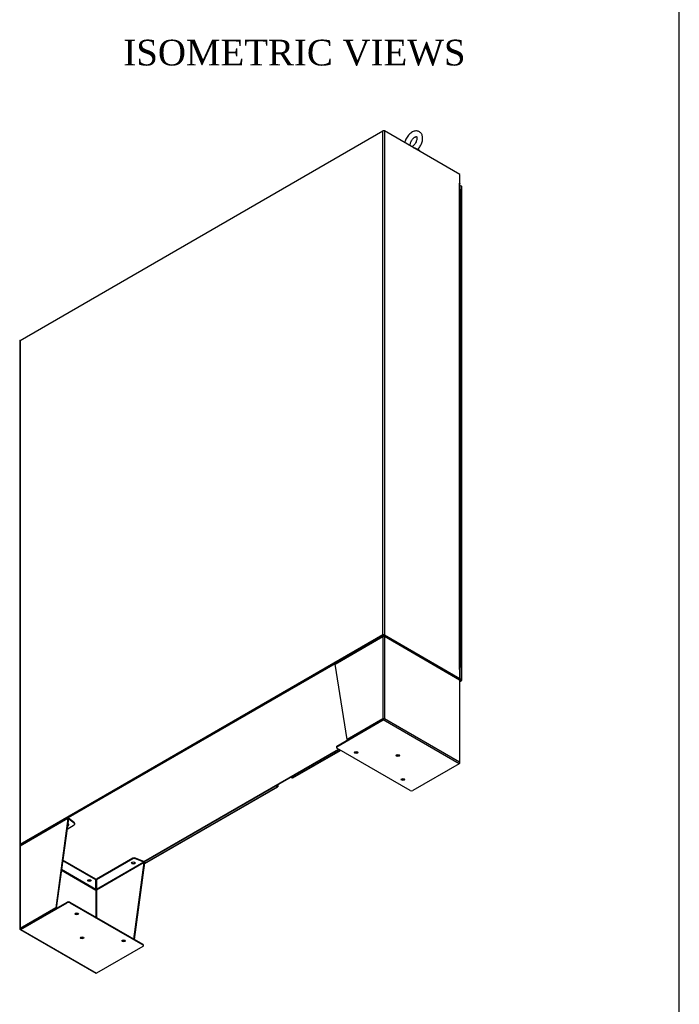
# Model space of a CAD drawing. Header units: inches. Extents: x 2 to 538, y -2 to 358.
# Tile 33 of 38: x 461 to 538, y 130 to 245. Entities that reach past the tile are written whole.
import ezdxf
from ezdxf.enums import TextEntityAlignment as Align

# ---------------------------------------------------------------- set-up
doc = ezdxf.new("R2010")
doc.units = ezdxf.units.IN
doc.header["$MEASUREMENT"] = 0
for name, color, linetype in [('COM50669', 7, 'Continuous'), ('COM52167-15', 7, 'Continuous'), ('COM52168-15', 7, 'Continuous'), ('COM54746-68', 7, 'Continuous'), ('COM54926', 7, 'Continuous'), ('COM70110-2', 7, 'Continuous'), ('COM71188-5', 7, 'Continuous'), ('COM71190-2', 7, 'Continuous'), ('Default', 7, 'Continuous'), ('SCS86414', 7, 'Continuous'), ('WAF25377', 7, 'Continuous')]:
    doc.layers.add(name, color=color, linetype=linetype)
doc.styles.add('SEACAD_Times_New_Roman', font='times.ttf')

# ---------------------------------------------------------------- blocks, each defined once
blk = doc.blocks.new('SE6')
at = {"layer": 'COM50669', "color": 7, "linetype": 'Continuous'}
for p, q in [((499.17, 170.72), (499.24, 170.76)), ((496.48, 169.17), (496.41, 169.13)), ((467.88, 152.66), (467.95, 152.7)), ((465.19, 151.1), (465.12, 151.06))]:
    blk.add_line(p, q, dxfattribs=at)
at = {"layer": 'COM52167-15', "color": 7, "linetype": 'Continuous'}
for p, q in [((475.5, 146.56), (490.94, 155.47)), ((475.5, 146.51), (491.01, 155.46)), ((490.94, 155.47), (490.76, 155.57)), ((490.94, 155.55), (490.83, 155.61)), ((490.83, 155.61), (490.94, 155.55)), ((490.89, 155.65), (491, 155.59)), ((490.94, 155.55), (490.94, 155.55)), ((490.94, 155.55), (490.94, 155.55)), ((490.94, 155.55), (490.94, 155.55)), ((490.94, 155.55), (490.96, 155.54)), ((490.94, 155.55), (490.94, 155.55)), ((490.94, 155.55), (490.94, 155.55)), ((490.94, 155.55), (490.94, 155.55)), ((490.94, 155.55), (490.98, 155.52)), ((490.98, 155.52), (490.94, 155.55)), ((490.98, 155.52), (491.02, 155.47)), ((490.98, 155.52), (491.05, 155.52)), ((491, 155.51), (490.98, 155.52)), ((490.99, 155.52), (491, 155.51)), ((491, 155.59), (491, 155.72)), ((491, 155.51), (491, 155.51)), ((491, 155.51), (491, 155.51)), ((491.05, 155.53), (491.05, 155.74))]:
    blk.add_line(p, q, dxfattribs=at)
for centre, major_axis, start_param, end_param in [((490.94, 155.59), (-0.072, 0.124), 2.356194, 3.27243), ((490.9, 155.53), (-0.143, 0), 3.010756, 3.926991)]:
    blk.add_ellipse(centre, major_axis=major_axis, ratio=0.57735, start_param=start_param, end_param=end_param, dxfattribs=at)
for points in [[(491.05, 155.52), (491.04, 155.52), (491.04, 155.51), (491.03, 155.51), (491.02, 155.51), (491.02, 155.51), (491.01, 155.51), (491, 155.51)], [(491.02, 155.47), (491.02, 155.47), (491.02, 155.48), (491.02, 155.49), (491.01, 155.49), (491.01, 155.5), (491.01, 155.5), (491, 155.51)]]:
    blk.add_open_spline(points, degree=3, knots=[0, 0, 0, 0, 0.5, 0.5, 0.75, 0.75, 1, 1, 1, 1], dxfattribs=at)
at = {"layer": 'COM52168-15', "color": 7, "linetype": 'Continuous'}
for p, q in [((512.44, 225.44), (512.26, 225.54)), ((512.44, 167.96), (512.44, 225.44)), ((512.48, 167.9), (512.48, 225.38)), ((512.37, 167.85), (512.21, 167.94)), ((512.25, 168.07), (512.44, 167.96)), ((512.25, 168), (512.37, 167.92)), ((512.37, 167.92), (512.25, 168)), ((512.26, 167.78), (512.37, 167.85)), ((512.26, 167.73), (512.44, 167.84)), ((512.37, 167.92), (512.37, 167.92)), ((512.37, 167.92), (512.37, 167.92)), ((512.37, 167.92), (512.37, 167.92)), ((512.37, 167.92), (512.39, 167.91)), ((512.37, 167.92), (512.37, 167.92)), ((512.37, 167.92), (512.37, 167.92)), ((512.37, 167.92), (512.37, 167.92)), ((512.42, 167.9), (512.37, 167.92)), ((512.37, 167.92), (512.42, 167.9)), ((512.42, 167.9), (512.48, 167.89)), ((512.44, 167.88), (512.42, 167.9)), ((512.42, 167.9), (512.45, 167.85)), ((512.42, 167.9), (512.44, 167.88)), ((512.44, 167.88), (512.44, 167.88)), ((512.44, 167.88), (512.44, 167.88)), ((492.71, 156.49), (498.3, 159.72)), ((492.78, 156.49), (498.34, 159.7)), ((492.53, 156.6), (492.71, 156.49))]:
    blk.add_line(p, q, dxfattribs=at)
for centre, major_axis, start_param, end_param in [((512.34, 225.38), (-0.143, 0), 3.141593, 3.926991), ((512.37, 167.96), (-0.071, 0.124), 2.356194, 3.27243), ((512.34, 167.9), (-0.143, 0), 3.010756, 3.926991), ((492.71, 156.61), (-0.071, 0.124), 2.356194, 3.141593)]:
    blk.add_ellipse(centre, major_axis=major_axis, ratio=0.57735, start_param=start_param, end_param=end_param, dxfattribs=at)
for points in [[(512.48, 167.89), (512.48, 167.89), (512.47, 167.89), (512.46, 167.89), (512.46, 167.89), (512.45, 167.88), (512.44, 167.88), (512.44, 167.88)], [(512.45, 167.85), (512.45, 167.85), (512.45, 167.85), (512.45, 167.86), (512.45, 167.87), (512.44, 167.88), (512.44, 167.88), (512.44, 167.88)]]:
    blk.add_open_spline(points, degree=3, knots=[0, 0, 0, 0, 0.5, 0.5, 0.75, 0.75, 1, 1, 1, 1], dxfattribs=at)
at = {"layer": 'COM54746-68', "color": 7, "linetype": 'Continuous'}
for p, q in [((512.37, 224.15), (512.37, 224.97)), ((512.37, 223.33), (512.37, 224.15)), ((512.37, 222.52), (512.37, 223.33)), ((512.37, 221.7), (512.37, 222.52)), ((512.37, 220.88), (512.37, 221.7)), ((512.37, 220.07), (512.37, 220.88)), ((512.37, 219.25), (512.37, 220.07)), ((512.37, 218.43), (512.37, 219.25)), ((512.37, 217.62), (512.37, 218.43)), ((512.37, 216.8), (512.37, 217.62)), ((512.37, 215.98), (512.37, 216.8)), ((512.37, 215.17), (512.37, 215.98)), ((512.37, 214.35), (512.37, 215.17)), ((512.37, 213.53), (512.37, 214.35)), ((512.37, 212.72), (512.37, 213.53)), ((512.37, 211.9), (512.37, 212.72)), ((512.37, 211.09), (512.37, 211.9)), ((512.37, 210.27), (512.37, 211.09)), ((512.37, 209.45), (512.37, 210.27)), ((512.37, 208.64), (512.37, 209.45)), ((512.37, 207.82), (512.37, 208.64)), ((512.37, 207), (512.37, 207.82)), ((512.37, 206.19), (512.37, 207)), ((512.37, 205.37), (512.37, 206.19)), ((512.37, 204.55), (512.37, 205.37)), ((512.37, 203.74), (512.37, 204.55)), ((512.37, 202.92), (512.37, 203.74)), ((512.37, 202.1), (512.37, 202.92)), ((512.37, 201.29), (512.37, 202.1)), ((512.37, 200.47), (512.37, 201.29)), ((512.37, 199.65), (512.37, 200.47)), ((512.37, 198.84), (512.37, 199.65)), ((512.37, 198.02), (512.37, 198.84)), ((512.37, 197.2), (512.37, 198.02)), ((512.37, 196.39), (512.37, 197.2)), ((512.37, 195.57), (512.37, 196.39)), ((512.37, 194.76), (512.37, 195.57)), ((512.37, 193.94), (512.37, 194.76)), ((512.37, 193.12), (512.37, 193.94)), ((512.37, 192.31), (512.37, 193.12)), ((512.37, 191.49), (512.37, 192.31)), ((512.37, 190.67), (512.37, 191.49)), ((512.37, 189.86), (512.37, 190.67)), ((512.37, 189.04), (512.37, 189.86)), ((512.37, 188.22), (512.37, 189.04)), ((512.37, 187.41), (512.37, 188.22)), ((512.37, 186.59), (512.37, 187.41)), ((512.37, 185.77), (512.37, 186.59)), ((512.37, 184.96), (512.37, 185.77)), ((512.37, 184.14), (512.37, 184.96)), ((512.37, 183.32), (512.37, 184.14)), ((512.37, 182.51), (512.37, 183.32)), ((512.37, 181.69), (512.37, 182.51)), ((512.37, 180.87), (512.37, 181.69)), ((512.37, 180.06), (512.37, 180.87)), ((512.37, 179.24), (512.37, 180.06)), ((512.37, 178.43), (512.37, 179.24)), ((512.37, 177.61), (512.37, 178.43)), ((512.37, 176.79), (512.37, 177.61)), ((512.37, 175.98), (512.37, 176.79)), ((512.37, 175.16), (512.37, 175.98)), ((512.37, 174.34), (512.37, 175.16)), ((512.37, 173.53), (512.37, 174.34)), ((512.37, 172.71), (512.37, 173.53)), ((512.37, 171.89), (512.37, 172.71)), ((512.37, 171.08), (512.37, 171.89)), ((512.37, 170.26), (512.37, 171.08)), ((512.37, 169.44), (512.37, 170.26)), ((512.26, 169.4), (512.29, 169.42)), ((512.34, 169.4), (512.26, 169.35)), ((512.29, 169.42), (512.29, 169.43)), ((512.3, 169.44), (512.3, 169.46))]:
    blk.add_line(p, q, dxfattribs=at)
for centre, major_axis, start_param, end_param in [((512.25, 224.97), (-0.117, 0), 3.141593, 4.662614), ((512.25, 224.15), (0.117, 0), 0, 1.521021), ((512.25, 224.15), (-0.117, 0), 3.141593, 4.662614), ((512.25, 223.33), (0.117, 0), 0, 1.521021), ((512.25, 223.33), (-0.117, 0), 3.141593, 4.662614), ((512.25, 222.52), (0.117, 0), 0, 1.521021), ((512.25, 222.52), (-0.117, 0), 3.141593, 4.662614), ((512.25, 221.7), (0.117, 0), 0, 1.521021), ((512.25, 221.7), (-0.117, 0), 3.141593, 4.662614), ((512.25, 220.88), (0.117, 0), 0, 1.521021), ((512.25, 220.88), (-0.117, 0), 3.141593, 4.662614), ((512.25, 220.07), (0.117, 0), 0, 1.521021), ((512.25, 220.07), (-0.117, 0), 3.141593, 4.662614), ((512.25, 219.25), (0.117, 0), 0, 1.521021), ((512.25, 219.25), (-0.117, 0), 3.141593, 4.662614), ((512.25, 218.43), (0.117, 0), 0, 1.521021), ((512.25, 218.43), (-0.117, 0), 3.141593, 4.662614), ((512.25, 217.62), (0.117, 0), 0, 1.521021), ((512.25, 217.62), (-0.117, 0), 3.141593, 4.662614), ((512.25, 216.8), (0.117, 0), 0, 1.521021), ((512.25, 216.8), (-0.117, 0), 3.141593, 4.662614), ((512.25, 215.98), (0.117, 0), 0, 1.521021), ((512.25, 215.98), (-0.117, 0), 3.141593, 4.662614), ((512.25, 215.17), (0.117, 0), 0, 1.521021), ((512.25, 215.17), (-0.117, 0), 3.141593, 4.662614), ((512.25, 214.35), (0.117, 0), 0, 1.521021), ((512.25, 214.35), (-0.117, 0), 3.141593, 4.662614), ((512.25, 213.53), (0.117, 0), 0, 1.521021), ((512.25, 213.53), (-0.117, 0), 3.141593, 4.662614), ((512.25, 212.72), (0.117, 0), 0, 1.521021), ((512.25, 212.72), (-0.117, 0), 3.141593, 4.662614), ((512.25, 211.9), (0.117, 0), 0, 1.521021), ((512.25, 211.9), (-0.117, 0), 3.141593, 4.662614), ((512.25, 211.09), (0.117, 0), 0, 1.521021), ((512.25, 211.09), (-0.117, 0), 3.141593, 4.662614), ((512.25, 210.27), (0.117, 0), 0, 1.521021), ((512.25, 210.27), (-0.117, 0), 3.141593, 4.662614), ((512.25, 209.45), (0.117, 0), 0, 1.521021), ((512.25, 209.45), (-0.117, 0), 3.141593, 4.662614), ((512.25, 208.64), (0.117, 0), 0, 1.521021), ((512.25, 208.64), (-0.117, 0), 3.141593, 4.662614), ((512.25, 207.82), (0.117, 0), 0, 1.521021), ((512.25, 207.82), (-0.117, 0), 3.141593, 4.662614), ((512.25, 207), (0.117, 0), 0, 1.521021), ((512.25, 207), (-0.117, 0), 3.141593, 4.662614), ((512.25, 206.19), (0.117, 0), 0, 1.521021), ((512.25, 206.19), (-0.117, 0), 3.141593, 4.662614), ((512.25, 205.37), (0.117, 0), 0, 1.521021), ((512.25, 205.37), (-0.117, 0), 3.141593, 4.662614), ((512.25, 204.55), (0.117, 0), 0, 1.521021), ((512.25, 204.55), (-0.117, 0), 3.141593, 4.662614), ((512.25, 203.74), (0.117, 0), 0, 1.521021), ((512.25, 203.74), (-0.117, 0), 3.141593, 4.662614), ((512.25, 202.92), (0.117, 0), 0, 1.521021), ((512.25, 202.92), (-0.117, 0), 3.141593, 4.662614), ((512.25, 202.1), (0.117, 0), 0, 1.521021), ((512.25, 202.1), (-0.117, 0), 3.141593, 4.662614), ((512.25, 201.29), (0.117, 0), 0, 1.521021), ((512.25, 201.29), (-0.117, 0), 3.141593, 4.662614), ((512.25, 200.47), (0.117, 0), 0, 1.521021), ((512.25, 200.47), (-0.117, 0), 3.141593, 4.662614), ((512.25, 199.65), (0.117, 0), 0, 1.521021), ((512.25, 199.65), (-0.117, 0), 3.141593, 4.662614), ((512.25, 198.84), (0.117, 0), 0, 1.521021), ((512.25, 198.84), (-0.117, 0), 3.141593, 4.662614), ((512.25, 198.02), (0.117, 0), 0, 1.521021), ((512.25, 198.02), (-0.117, 0), 3.141593, 4.662614), ((512.25, 197.2), (0.117, 0), 0, 1.521021), ((512.25, 197.2), (-0.117, 0), 3.141593, 4.662614), ((512.25, 196.39), (0.117, 0), 0, 1.521021), ((512.25, 196.39), (-0.117, 0), 3.141593, 4.662614), ((512.25, 195.57), (0.117, 0), 0, 1.521021), ((512.25, 195.57), (-0.117, 0), 3.141593, 4.662614), ((512.25, 194.76), (0.117, 0), 0, 1.521021), ((512.25, 194.76), (-0.117, 0), 3.141593, 4.662614), ((512.25, 193.94), (0.117, 0), 0, 1.521021), ((512.25, 193.94), (-0.117, 0), 3.141593, 4.662614), ((512.25, 193.12), (0.117, 0), 0, 1.521021), ((512.25, 193.12), (-0.117, 0), 3.141593, 4.662614), ((512.25, 192.31), (0.117, 0), 0, 1.521021), ((512.25, 192.31), (-0.117, 0), 3.141593, 4.662614), ((512.25, 191.49), (0.117, 0), 0, 1.521021), ((512.25, 191.49), (-0.117, 0), 3.141593, 4.662614), ((512.25, 190.67), (0.117, 0), 0, 1.521021), ((512.25, 190.67), (-0.117, 0), 3.141593, 4.662614), ((512.25, 189.86), (0.117, 0), 0, 1.521021), ((512.25, 189.86), (-0.117, 0), 3.141593, 4.662614), ((512.25, 189.04), (0.117, 0), 0, 1.521021), ((512.25, 189.04), (-0.117, 0), 3.141593, 4.662614), ((512.25, 188.22), (0.117, 0), 0, 1.521021), ((512.25, 188.22), (-0.117, 0), 3.141593, 4.662614), ((512.25, 187.41), (0.117, 0), 0, 1.521021), ((512.25, 187.41), (-0.117, 0), 3.141593, 4.662614), ((512.25, 186.59), (0.117, 0), 0, 1.521021), ((512.25, 186.59), (-0.117, 0), 3.141593, 4.662614), ((512.25, 185.77), (0.117, 0), 0, 1.521021), ((512.25, 185.77), (-0.117, 0), 3.141593, 4.662614), ((512.25, 184.96), (0.117, 0), 0, 1.521021), ((512.25, 184.96), (-0.117, 0), 3.141593, 4.662614), ((512.25, 184.14), (0.117, 0), 0, 1.521021), ((512.25, 184.14), (-0.117, 0), 3.141593, 4.662614), ((512.25, 183.32), (0.117, 0), 0, 1.521021), ((512.25, 183.32), (-0.117, 0), 3.141593, 4.662614), ((512.25, 182.51), (0.117, 0), 0, 1.521021), ((512.25, 182.51), (-0.117, 0), 3.141593, 4.662614), ((512.25, 181.69), (0.117, 0), 0, 1.521021), ((512.25, 181.69), (-0.117, 0), 3.141593, 4.662614), ((512.25, 180.87), (0.117, 0), 0, 1.521021), ((512.25, 180.87), (-0.117, 0), 3.141593, 4.662614), ((512.25, 180.06), (0.117, 0), 0, 1.521021), ((512.25, 180.06), (-0.117, 0), 3.141593, 4.662614), ((512.25, 179.24), (0.117, 0), 0, 1.521021), ((512.25, 179.24), (-0.117, 0), 3.141593, 4.662614), ((512.25, 178.43), (0.117, 0), 0, 1.521021), ((512.25, 178.43), (-0.117, 0), 3.141593, 4.662614), ((512.25, 177.61), (0.117, 0), 0, 1.521021), ((512.25, 177.61), (-0.117, 0), 3.141593, 4.662614), ((512.25, 176.79), (0.117, 0), 0, 1.521021), ((512.25, 176.79), (-0.117, 0), 3.141593, 4.662614), ((512.25, 175.98), (0.117, 0), 0, 1.521021), ((512.25, 175.98), (-0.117, 0), 3.141593, 4.662614), ((512.25, 175.16), (0.117, 0), 0, 1.521021), ((512.25, 175.16), (-0.117, 0), 3.141593, 4.662614), ((512.25, 174.34), (0.117, 0), 0, 1.521021), ((512.25, 174.34), (-0.117, 0), 3.141593, 4.662614), ((512.25, 173.53), (0.117, 0), 0, 1.521021), ((512.25, 173.53), (-0.117, 0), 3.141593, 4.662614), ((512.25, 172.71), (0.117, 0), 0, 1.521021), ((512.25, 172.71), (-0.117, 0), 3.141593, 4.662614), ((512.25, 171.89), (0.117, 0), 0, 1.521021), ((512.25, 171.89), (-0.117, 0), 3.141593, 4.662614), ((512.25, 171.08), (0.117, 0), 0, 1.521021), ((512.25, 171.08), (-0.117, 0), 3.141593, 4.662614), ((512.25, 170.26), (0.117, 0), 0, 1.521021), ((512.25, 170.26), (-0.117, 0), 3.141593, 4.662614), ((512.25, 169.44), (0.117, 0), -0.785398, 1.521021), ((512.25, 169.44), (0.055, 0), -0.785398, 1.464756), ((512.25, 169.44), (-0.05, 0), 1.687487, 4.595699)]:
    blk.add_ellipse(centre, major_axis=major_axis, ratio=0.57735, start_param=start_param, end_param=end_param, dxfattribs=at)
at = {"layer": 'COM54926', "color": 7, "linetype": 'Continuous'}
for p, q in [((497.69, 169.75), (503.25, 172.96)), ((503.28, 173.02), (497.72, 169.82)), ((503.25, 172.96), (503.25, 163.36)), ((503.25, 172.96), (503.25, 172.96)), ((503.3, 172.98), (503.27, 173.02)), ((503.31, 172.98), (503.31, 172.99)), ((503.39, 172.98), (503.39, 172.99)), ((503.4, 172.98), (503.43, 173.02)), ((512.19, 167.96), (503.42, 173.02)), ((512.22, 167.9), (503.45, 172.96)), ((503.45, 172.96), (503.45, 163.39)), ((499.11, 160.96), (497.69, 169.75)), ((512.22, 167.9), (512.22, 158.33)), ((512.26, 158.23), (512.26, 167.84)), ((497.91, 160.2), (503.31, 163.32)), ((497.91, 160.12), (503.31, 163.24)), ((503.25, 163.36), (499.11, 160.96)), ((503.31, 163.32), (499.17, 160.93)), ((503.41, 163.37), (503.31, 163.32)), ((503.41, 163.37), (503.31, 163.32)), ((512.15, 158.14), (503.31, 163.24)), ((503.38, 163.36), (503.45, 163.39)), ((512.22, 158.33), (503.45, 163.39)), ((499.17, 160.93), (499.11, 160.96)), ((497.85, 160.11), (497.85, 160.03)), ((497.91, 160.2), (497.91, 160.12)), ((506.44, 155.02), (497.91, 159.94)), ((512.15, 158.14), (506.75, 155.02)), ((512.15, 158.14), (512.22, 158.18)), ((512.25, 158.27), (512.25, 158.27)), ((466.53, 151.76), (460.98, 148.55)), ((466.56, 151.83), (461.01, 148.62)), ((466.53, 151.76), (465.12, 141.34)), ((466.6, 151.72), (465.19, 141.3)), ((466.6, 151.72), (466.53, 151.76)), ((466.61, 151.74), (466.55, 151.82)), ((466.6, 151.72), (466.63, 151.74)), ((466.63, 151.74), (466.63, 151.82)), ((467.3, 151.25), (466.63, 151.82)), ((467.3, 151.17), (466.63, 151.74)), ((466.44, 150.52), (467.28, 151.01)), ((467.3, 151.17), (467.3, 151.25)), ((467.34, 151.1), (467.34, 151.17)), ((460.94, 148.5), (460.94, 138.89)), ((460.98, 148.55), (460.98, 148.55)), ((460.98, 148.55), (460.98, 138.95)), ((469.81, 144.68), (465.95, 146.91)), ((474.13, 147.13), (469.89, 144.68)), ((474.13, 147.05), (469.89, 144.6)), ((474.13, 147.05), (474.13, 147.13)), ((475.4, 146.75), (474.41, 147.14)), ((474.41, 147.14), (474.41, 147.07)), ((475.4, 146.68), (474.41, 147.07)), ((465.79, 145.74), (469.81, 143.41)), ((469.81, 143.5), (465.8, 145.81)), ((469.81, 144.6), (465.94, 146.84)), ((475.44, 146.62), (469.88, 143.41)), ((475.4, 146.68), (469.89, 143.5)), ((474.23, 137.72), (475.44, 146.62)), ((474.3, 137.68), (475.51, 146.58)), ((475.4, 146.68), (475.4, 146.75)), ((475.43, 146.65), (475.48, 146.67)), ((475.44, 146.62), (475.51, 146.58)), ((469.81, 144.68), (469.81, 144.6)), ((469.81, 143.5), (469.81, 144.6)), ((469.89, 144.68), (469.89, 144.6)), ((469.89, 144.6), (469.89, 143.5)), ((469.81, 143.41), (469.81, 140.26)), ((469.88, 143.41), (469.88, 143.41)), ((469.88, 143.41), (469.88, 140.22)), ((465.12, 141.34), (460.98, 138.95)), ((461.05, 138.91), (466.45, 142.03)), ((461.05, 138.83), (466.45, 141.95)), ((465.19, 141.3), (461.05, 138.91)), ((465.19, 141.3), (465.12, 141.34)), ((466.45, 141.95), (466.45, 142.03)), ((466.76, 142.03), (475.28, 137.11)), ((466.76, 142.03), (466.76, 141.95)), ((466.76, 141.95), (475.28, 137.03)), ((460.95, 138.86), (461.05, 138.91)), ((460.95, 138.86), (461.05, 138.91)), ((460.97, 138.83), (469.81, 133.73)), ((461.05, 138.91), (460.98, 138.87)), ((461.05, 138.91), (461.05, 138.91)), ((461.05, 138.91), (461.05, 138.91)), ((461.05, 138.83), (469.88, 133.73)), ((475.28, 136.85), (469.88, 133.73)), ((475.28, 137.03), (475.28, 137.11)), ((475.35, 136.94), (475.35, 137.02))]:
    blk.add_line(p, q, dxfattribs=at)
for centre, radius, start, end in [((475.29, 146.56), 0.217, 28.5599, 61.6569), ((475.37, 146.6), 0.0777, 36.3163, 68.8086), ((470.27, 143.58), 0.47, 190.7909, 197.6223), ((469.93, 143.51), 0.118, 185.441, 195.4588), ((469.43, 143.58), 0.47, 342.3777, 349.2092), ((469.77, 143.51), 0.118, 344.5412, 354.559)]:
    blk.add_arc(centre, radius, start, end, dxfattribs=at)
for centre, major_axis, ratio, start_param, end_param in [((503.35, 172.9), (-0.071, 0.124), 0.57735, 0.129436, 0.785398), ((503.35, 172.9), (-0.143, 0), 0.57735, 3.926991, 5.497787), ((503.35, 172.9), (0.071, 0.124), 0.57735, 5.497787, 6.153749), ((497.79, 169.69), (-0.072, 0.124), 0.57735, 0.129436, 0.785398), ((512.12, 167.84), (0.072, 0.124), 0.57735, 5.497787, 6.153749), ((512.12, 167.84), (-0.143, 0), 0.57735, 3.141593, 3.926991), ((503.35, 163.3), (-0.143, 0), 0.57735, 4.269301, 5.497787), ((503.31, 163.36), (-0.071, -0.124), 0.57735, 0.785398, 2.013884), ((503.35, 163.34), (-0.048, -0.0277), 0.000711, 3.926581, 5.497377), ((503.35, 163.34), (-0.048, -0.0277), 0.000711, 0.785808, 2.356604), ((503.35, 163.34), (0.143, 0.082), 0.000711, 0.784988, 1.127299), ((503.35, 163.34), (0.143, 0.083), 0.000711, -1.127299, -0.784988), ((498.07, 160.11), (0.22, 0), 0.57735, 2.356194, 3.141593), ((498.07, 160.03), (0.22, 0), 0.57735, 2.356194, 3.926991), ((500.16, 159.54), (-0.219, 0), 0.57735, 0.312499, 2.829093), ((505.01, 159.19), (-0.218, 0), 0.57735, 0.312499, 2.829093), ((512.15, 158.25), (-0.071, -0.124), 0.57735, 0.785398, 2.013884), ((512.12, 158.27), (0.101, -0.175), 0.577824, 1.228075, 1.570385), ((512.12, 158.27), (0.101, -0.175), 0.577824, 1.228897, 1.571207), ((512.12, 158.23), (-0.143, 0), 0.57735, 2.356194, 3.58468), ((505.61, 156.39), (-0.219, 0), 0.57735, 0.312499, 2.829093), ((506.6, 155.11), (-0.22, 0), 0.57735, 0.785398, 2.356194), ((466.63, 151.7), (-0.072, 0.124), 0.57735, 0.129436, 0.785398), ((466.63, 151.7), (-0.024, 0.0416), 0.57735, 0.129436, 0.785398), ((466.45, 151.04), (-0.219, 0), 0.57735, 1.780587, 4.346191), ((466.45, 151.11), (0.219, 0), 0.57735, 4.972679, 5.970686), ((467.12, 151.1), (-0.22, 0), 0.57735, 2.356194, 3.741789), ((467.12, 151.17), (-0.22, 0), 0.57735, 3.141593, 3.741789), ((461.08, 148.5), (0.143, 0), 0.57735, 2.356194, 3.141593), ((461.08, 148.5), (-0.072, 0.124), 0.57735, 0.129436, 0.785398), ((474.28, 147.04), (-0.22, 0), 0.57735, 4.112193, 5.497787), ((474.28, 146.96), (0.22, 0), 0.57735, 0.9706, 2.356194), ((474.18, 146.65), (0.218, 0), 0.57735, 3.454092, 5.970686), ((475.4, 146.64), (0.024, -0.0416), 0.57735, 0.785398, 1.44136), ((475.4, 146.64), (0.072, -0.124), 0.57735, 0.785398, 1.44136), ((469.05, 144.61), (0.219, 0), 0.57735, 3.454092, 5.970686), ((469.85, 143.43), (-0.024, -0.0416), 0.57735, 4.841825, 5.497787), ((469.85, 143.43), (0.024, -0.0416), 0.57735, 0.785398, 1.44136), ((469.85, 143.43), (0.048, 0), 0.57735, 3.926991, 5.497787), ((466.6, 141.94), (-0.22, 0), 0.57735, 3.926991, 5.497787), ((466.6, 141.86), (0.22, 0), 0.57735, 0.785398, 2.356194), ((467.58, 140.74), (0.218, 0), 0.57735, 3.454092, 5.970686), ((461.08, 138.89), (0.143, 0), 0.57735, 2.356194, 3.58468), ((461.08, 138.93), (-0.143, -0.082), 0.000711, 0.442678, 0.784988), ((461.08, 138.93), (-0.143, -0.083), 0.000711, -0.784988, -0.442678), ((461.05, 138.95), (0.071, 0.124), 0.57735, 2.698505, 3.926991), ((461.08, 138.93), (0.048, 0.0277), 0.000711, 2.355785, 3.926581), ((461.08, 138.93), (0.048, 0.0277), 0.000711, 2.356604, 3.927401), ((468.19, 137.94), (0.219, 0), 0.57735, 3.454092, 5.970686), ((473.04, 137.59), (0.218, 0), 0.57735, 3.454092, 5.970686), ((475.13, 137.02), (-0.22, 0), 0.57735, 3.141593, 3.926991), ((475.13, 136.94), (-0.22, 0), 0.57735, 2.356194, 3.926991), ((469.88, 133.85), (0.072, 0.124), 0.57735, 3.141593, 3.926991)]:
    blk.add_ellipse(centre, major_axis=major_axis, ratio=ratio, start_param=start_param, end_param=end_param, dxfattribs=at)
for centre, major_axis in [((500.16, 159.46), (-0.219, 0)), ((505.01, 159.11), (-0.219, 0)), ((505.61, 156.31), (-0.219, 0)), ((474.18, 146.57), (0.218, 0)), ((469.05, 144.53), (0.218, 0)), ((467.58, 140.66), (0.219, 0)), ((468.19, 137.86), (0.219, 0)), ((473.04, 137.51), (0.218, 0))]:
    blk.add_ellipse(centre, major_axis=major_axis, ratio=0.57735, dxfattribs=at)
for points in [[(503.31, 172.99), (503.3, 173.01), (503.29, 173.02), (503.28, 173.02), (503.27, 173.02), (503.27, 173.02)], [(503.39, 172.99), (503.4, 173.01), (503.41, 173.02), (503.42, 173.02), (503.43, 173.02), (503.43, 173.02)], [(466.63, 151.82), (466.61, 151.83), (466.6, 151.83), (466.57, 151.83), (466.56, 151.83), (466.55, 151.82)], [(466.63, 151.74), (466.62, 151.74), (466.62, 151.74), (466.61, 151.75), (466.61, 151.75), (466.61, 151.74)]]:
    blk.add_open_spline(points, degree=3, knots=[0, 0, 0, 0, 0.5, 0.5, 1, 1, 1, 1], dxfattribs=at)
at = {"layer": 'COM70110-2', "color": 7, "linetype": 'Continuous'}
for p, q in [((503.25, 231.89), (503.35, 231.95)), ((503.35, 231.95), (503.45, 231.89)), ((503.35, 231.91), (503.35, 231.95)), ((512.25, 225.78), (512.25, 225.75))]:
    blk.add_line(p, q, dxfattribs=at)
at = {"layer": 'COM71188-5', "color": 7, "linetype": 'Continuous'}
for p, q in [((460.98, 207.48), (503.25, 231.89)), ((503.25, 173.15), (503.25, 231.89)), ((503.45, 231.89), (503.45, 173.15)), ((512.25, 226.81), (503.45, 231.89)), ((512.25, 225.78), (512.25, 226.81)), ((512.22, 225.8), (512.22, 225.78)), ((512.22, 225.8), (512.25, 225.78)), ((512.22, 169.14), (512.22, 225.78)), ((512.23, 225.77), (512.25, 225.78)), ((512.26, 169.08), (512.26, 225.72)), ((460.94, 207.43), (460.94, 148.69)), ((460.98, 207.48), (460.98, 148.75)), ((503.25, 173.15), (460.98, 148.75)), ((503.31, 173.11), (461.05, 148.71)), ((503.38, 173.11), (512.19, 168.03)), ((503.45, 173.15), (512.25, 168.07)), ((512.22, 169.14), (512.22, 169.11)), ((512.22, 169.11), (512.25, 169.09)), ((512.25, 168.07), (512.25, 169.09)), ((512.25, 168.07), (512.19, 168.03)), ((461.01, 148.61), (460.98, 148.63))]:
    blk.add_line(p, q, dxfattribs=at)
for centre, major_axis, start_param, end_param in [((503.35, 231.83), (-0.143, 0), 3.926991, 5.497787), ((512.12, 225.72), (-0.143, 0), 3.141593, 3.926991), ((461.08, 207.43), (0.143, 0), 2.356194, 3.141593), ((503.35, 173.09), (0.143, 0), 0.785398, 2.356194), ((512.12, 169.08), (-0.143, 0), 2.806736, 3.926991), ((461.08, 148.69), (0.143, 0), 2.356194, 3.926991)]:
    blk.add_ellipse(centre, major_axis=major_axis, ratio=0.57735, start_param=start_param, end_param=end_param, dxfattribs=at)
at = {"layer": 'COM71190-2', "color": 7, "linetype": 'Continuous'}
for p, q in [((503.35, 173.13), (461.01, 148.69)), ((503.35, 173.06), (503.27, 173.01)), ((503.35, 173.13), (503.35, 173.06)), ((512.15, 168.05), (503.35, 173.13)), ((503.42, 173.01), (503.35, 173.06)), ((497.7, 169.8), (466.59, 151.83)), ((512.2, 167.95), (512.22, 167.97)), ((512.25, 168.07), (512.25, 168.03)), ((475.4, 146.75), (498.08, 159.85)), ((475.43, 146.73), (498.12, 159.82)), ((461.01, 148.69), (461.01, 148.62)), ((469.81, 143.53), (469.89, 143.57)), ((469.81, 143.53), (469.81, 143.53)), ((469.89, 143.52), (469.89, 143.53))]:
    blk.add_line(p, q, dxfattribs=at)
for centre, major_axis, start_param, end_param in [((512.15, 168.09), (-0.071, 0.124), 3.141593, 3.926991), ((469.81, 143.65), (-0.072, 0.124), 2.356194, 3.141593)]:
    blk.add_ellipse(centre, major_axis=major_axis, ratio=0.57735, start_param=start_param, end_param=end_param, dxfattribs=at)
at = {"layer": 'SCS86414', "color": 7, "linetype": 'Continuous'}
blk.add_ellipse((506.84, 229.49), major_axis=(-0.611, 0), ratio=0.57735, start_param=4.053117, end_param=4.406058, dxfattribs=at)
for points, knots in [([(507.34, 229.74), (507.39, 229.79), (507.5, 229.92), (507.64, 230.12), (507.76, 230.36), (507.85, 230.61), (507.9, 230.87), (507.91, 231.11), (507.87, 231.32), (507.8, 231.51), (507.7, 231.66), (507.55, 231.78), (507.39, 231.86), (507.2, 231.89), (507.01, 231.88), (506.81, 231.82), (506.61, 231.71), (506.42, 231.56), (506.24, 231.38), (506.08, 231.16), (505.95, 230.93), (505.87, 230.71), (505.83, 230.57), (505.81, 230.52)], [0.0086526, 0.0086526, 0.0086526, 0.0086526, 0.0487961, 0.096182, 0.1435723, 0.191229, 0.2394468, 0.2885546, 0.333327, 0.375773, 0.4160583, 0.4552205, 0.4967575, 0.5372506, 0.5781693, 0.6210631, 0.6664909, 0.7136983, 0.7613025, 0.8087352, 0.8560942, 0.9036485, 0.9344487, 0.9344487, 0.9344487, 0.9344487]), ([(506.44, 230.18), (506.44, 230.21), (506.44, 230.27), (506.47, 230.41), (506.52, 230.58), (506.61, 230.75), (506.72, 230.91), (506.84, 231.05), (506.97, 231.15), (507.07, 231.2), (507.15, 231.22), (507.19, 231.22), (507.19, 231.22), (507.2, 231.21), (507.23, 231.16), (507.24, 231.06), (507.24, 230.93), (507.2, 230.77), (507.14, 230.59), (507.04, 230.42), (506.93, 230.27), (506.81, 230.14), (506.71, 230.07), (506.66, 230.04), (506.65, 230.03)], [0, 0, 0, 0, 0.0185172, 0.0541564, 0.0906269, 0.1277958, 0.1652399, 0.2024199, 0.238847, 0.2742746, 0.3090244, 0.3444339, 0.3834518, 0.4223903, 0.4562118, 0.4920024, 0.5272233, 0.5629991, 0.5996747, 0.636953, 0.6743947, 0.7114256, 0.7476176, 0.759994, 0.759994, 0.759994, 0.759994]), ([(506.82, 229.94), (506.85, 229.94), (506.87, 229.93), (506.95, 229.92), (507.01, 229.91), (507.14, 229.86), (507.2, 229.84), (507.29, 229.79), (507.31, 229.76), (507.32, 229.74)], [0.7833659, 0.7833659, 0.7833659, 0.7833659, 0.8125, 0.8125, 0.875, 0.875, 0.9375, 0.9375, 1, 1, 1, 1]), ([(507.28, 229.74), (507.27, 229.75), (507.25, 229.76), (507.2, 229.79), (507.14, 229.82), (507.01, 229.87), (506.95, 229.88), (506.9, 229.9)], [0.0402692, 0.0402692, 0.0402692, 0.0402692, 0.0625, 0.0625, 0.125, 0.125, 0.1872723, 0.1872723, 0.1872723, 0.1872723])]:
    blk.add_open_spline(points, degree=3, knots=knots, dxfattribs=at)
at = {"layer": 'WAF25377', "color": 7, "linetype": 'Continuous'}
blk.add_ellipse((506.84, 229.31), major_axis=(0.875, 0), ratio=0.57735, start_param=0.266914, end_param=1.303882, dxfattribs=at)
blk = doc.blocks.new('BORDER')
at = {"layer": 'Default', "color": 7, "linetype": 'Continuous'}
blk.add_line((0, 0), (0, 27.86), dxfattribs=at)

msp = doc.modelspace()

# ---------------------------------------------------------------- block references
at = {"layer": 'Default', "color": 7, "xscale": 12.8, "yscale": 12.8, "zscale": 12.8}
msp.add_blockref('BORDER', (537.834, 1.476), dxfattribs=at)
at = {"layer": 'Default'}
msp.add_blockref('SE6', (0, 0), dxfattribs=at)

# ---------------------------------------------------------------- texts
at = {"layer": 'Default', "color": 7, "linetype": 'Continuous', "style": 'SEACAD_Times_New_Roman'}
msp.add_text('ISOMETRIC VIEWS', height=3, dxfattribs=at).set_placement((473.009, 242.511), align=Align.TOP_LEFT)

doc.saveas('drawing.dxf')
